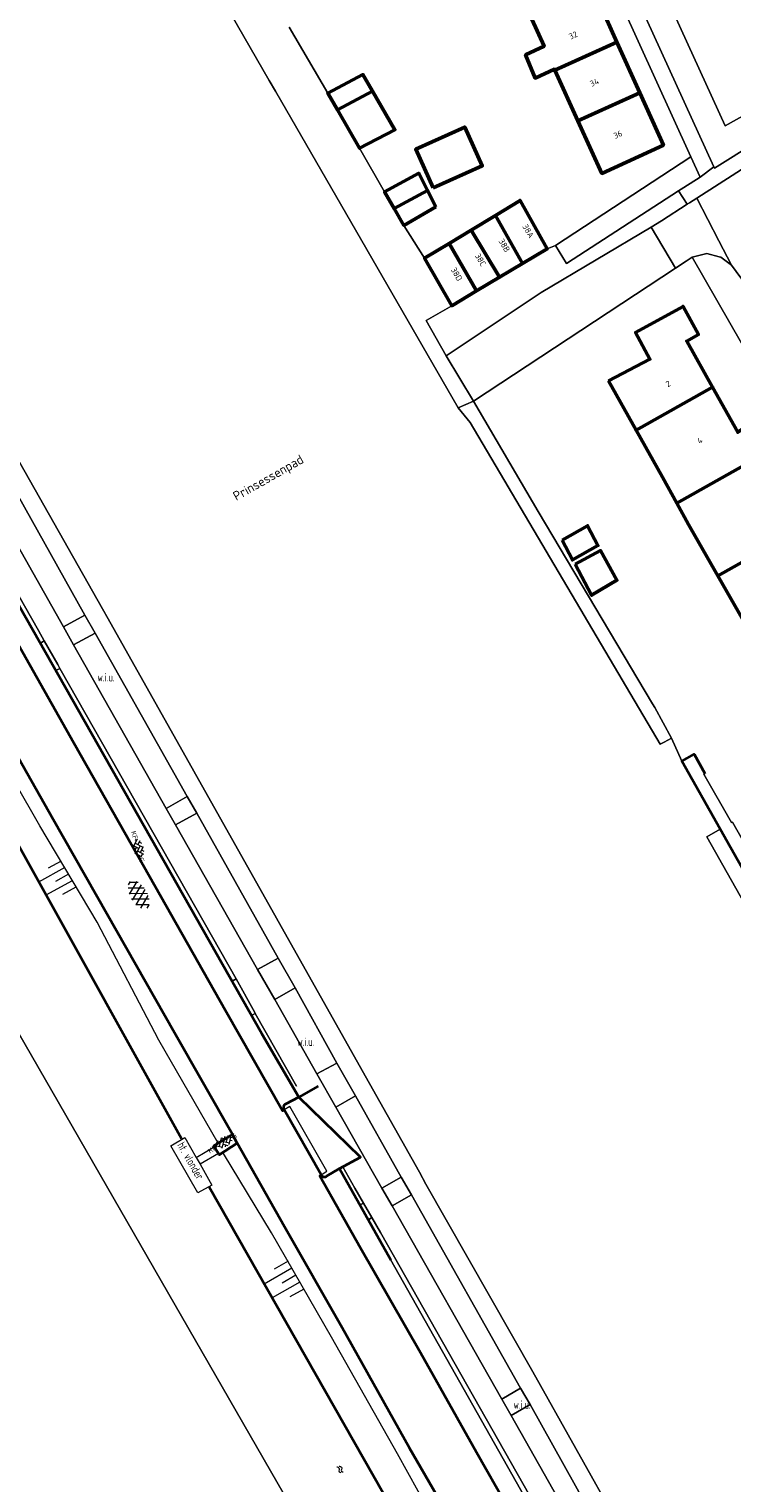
# Model space of a CAD drawing. Header units: metres. Extents: x 113441 to 115918, y 474822 to 477887.
# Tile 98 of 145: x 114328 to 114404, y 476520 to 476677. Entities that reach past the tile are written whole.
import ezdxf
from ezdxf.enums import TextEntityAlignment as Align

# ---------------------------------------------------------------- set-up
doc = ezdxf.new("R2010")
doc.units = ezdxf.units.M
doc.layers.get('0').update_dxf_attribs({"color": 252})
for name, color, linetype, lineweight in [('B-WE-GK-BESCHOEIING-G', 252, 'GK-BESCHOEIING', 35), ('B-WE-GR-BEPLANTING_CULTUUR_BOSPLANTSOEN-GV', 252, 'Continuous', 18), ('B-WE-GR-GROENVOORZIENING-GV', 252, 'Continuous', 18), ('B-WE-GW-TALUD-S', 90, 'Continuous', 18), ('B-WE-GW-TALUD_KRUIN-G', 252, 'Continuous', 18), ('B-WE-KW-KUNSTWERK_STEIGER-G', 170, 'Continuous', 18), ('B-WE-OG-BEBOUWING-GV', 7, 'Continuous', 50), ('B-WE-OG-BEBOUWING-T18', 7, 'Continuous', 50), ('B-WE-OG-BEBOUWING_SCHUUR-GV', 7, 'Continuous', 50), ('B-WE-OG-INFO-T18', 7, 'Continuous', 18), ('B-WE-OG-TERREIN_ERF-GV', 252, 'Continuous', 18), ('B-WE-OG-TOPOGRAFIE-T18', 7, 'Continuous', 18), ('B-WE-OG-WATER-GV', 252, 'Continuous', 18), ('B-WE-OG-WATER-S', 130, 'Continuous', 18), ('B-WE-OG-WATER_SLOOT-GV', 252, 'Continuous', 18), ('B-WE-OG-WEG_VOETPAD_TRAP-G', 7, 'Continuous', 18), ('B-WE-VH-KANTOPSLUITING_INRITBAND-G', 210, 'Continuous', 18), ('B-WE-VH-KANTVERHARDING_ASFALT-G', 60, 'Continuous', 35), ('B-WE-VH-KANTVERHARDING_BETONSTRAATSTEEN-G', 60, 'Continuous', 35), ('B-WE-VH-ONVERHARD-GV', 252, 'Continuous', 18), ('B-WE-VH-VERHARDING_ASFALT-S', 252, 'Continuous', 18), ('B-WE-VH-VERHARDING_BETONSTRAATSTEEN-S', 252, 'Continuous', 18), ('B-WE-VH-VERHARDING_GESLOTEN-GV', 252, 'Continuous', 18), ('B-WE-VH-VERHARDING_OPEN-GV', 252, 'Continuous', 18)]:
    doc.layers.add(name, color=color, linetype=linetype, lineweight=lineweight)
doc.layers.get('0').freeze()
doc.styles.add('NLCS-ISO', font='NLCS-ISO.ttf')
doc.styles.add('NLCS-ISO-ANNOTATIEF-T18', font='NLCS-ISO.ttf', dxfattribs={"height": 1.8})
doc.linetypes.add('GK-BESCHOEIING', pattern='A,30,-5,[1,NLCS.SHX,S=1,R=0,X=0,Y=0],-5', length=40)

# ---------------------------------------------------------------- blocks, each defined once
blk = doc.blocks.new('SVH-BSS_KEIFORMAAT_KEPER_KL-SO')
for p, q in [((-3.44, -0.47), (-2.97, 0)), ((-3.31, 0.34), (-1.48, -1.48)), ((-2.52, 1.03), (-1.48, 0)), ((-2.23, -0.74), (0, 1.48)), ((-2.23, 0.74), (-1.57, 1.4)), ((-1.77, -1.77), (0, 0)), ((-0.74, 0.74), (1.48, -1.48)), ((-0.1, 1.58), (1.48, 0)), ((0.74, 0.74), (1.4, 1.4)), ((0.74, -0.74), (2.46, 0.98)), ((1.06, -1.91), (2.97, 0)), ((2.23, 0.74), (3.31, -0.34)), ((-0.74, -0.74), (0.5, -1.99)), ((-0.52, -2), (0, -1.48)), ((2.23, -0.74), (2.72, -1.24))]:
    blk.add_line(p, q)
at = {"style": 'NLCS-ISO'}
blk.add_attdef('FORMAAT', text='', height=1.8, dxfattribs=at).set_placement((-3.47, -0.23), align=Align.MIDDLE_RIGHT)
blk.add_attdef('KLEUR', text='', height=1.8, dxfattribs=at).set_placement((3.32, -0.22), align=Align.MIDDLE_LEFT)
at = {"style": 'NLCS-ISO', "flags": 1}
blk.add_attdef('FUNCTIE', text='', height=1.8, dxfattribs=at).set_placement((0.12, -3.58), align=Align.MIDDLE_CENTER)
blk = doc.blocks.new('SVH-ASFALT-SO')
at = {"ltscale": 0.1}
for p, q in [((-1.15, 0.42), (0.57, 3.38)), ((1.65, -0.13), (-0.28, 3.22)), ((0, 0), (1.96, 3.4)), ((2.92, 0.07), (0.99, 3.42)), ((4.02, 0.57), (2.43, 3.33)), ((-1.63, 0.76), (-2.07, 1.52)), ((-2.02, 1.3), (-1.1, 2.9)), ((0.22, -0.04), (-1.38, 2.73)), ((1.31, -0.14), (3.19, 3.13)), ((2.79, 0.04), (4.24, 2.55)), ((4.7, 1.8), (4.29, 2.51))]:
    blk.add_line(p, q, dxfattribs=at)
at = {"style": 'NLCS-ISO'}
blk.add_attdef('KLEUR', text='', height=1.8, dxfattribs=at).set_placement((6.35, 1.54), align=Align.MIDDLE_LEFT)
at = {"style": 'NLCS-ISO', "flags": 1}
blk.add_attdef('FUNCTIE', text='', height=1.8, dxfattribs=at).set_placement((0.87, -2.83), align=Align.MIDDLE_CENTER)
blk = doc.blocks.new('SGW-TALUD-SO')
for p, q in [((0, 0.502), (0.502, 0.502)), ((0, 0.251), (1.004, 0.251)), ((0, 0), (0.502, 0)), ((0, -0.251), (1.004, -0.251)), ((0, -0.502), (0.502, -0.502))]:
    blk.add_line(p, q)
blk = doc.blocks.new('SOG-WATER-SO')
at = {"flags": 128}
for points in [[(-2.51, 0.56), (-2.43, 0.7, -0.538831), (-0.42, 0.73, 0.605168), (1.26, 0.93, -4.035705)], [(-2.88, -0.71), (-2.79, -0.57, -0.538831), (-0.79, -0.54, 0.605168), (0.89, -0.34, -4.035705)]]:
    blk.add_lwpolyline(points, format="xyb", dxfattribs=at)

msp = doc.modelspace()

# ---------------------------------------------------------------- linework, layer by layer
at = {"layer": 'B-WE-GK-BESCHOEIING-G', "ltscale": 0.5, "flags": 128}
for points in [[(114344.624, 476557.152), (114311.635, 476616.444), (114282.341, 476668.112), (114255.997, 476715.241), (114236.354, 476750.281), (114234.301, 476752.457), (114231.2, 476757.189), (114215.088, 476785.344)], [(114399.114, 476598.178), (114399.86, 476598.601), (114401.032, 476596.533)], [(114442.56, 476519.82), (114402.68, 476590.545), (114398.555, 476597.861), (114399.114, 476598.178)], [(114369.482, 476513.493), (114347.613, 476551.956)]]:
    msp.add_lwpolyline(points, dxfattribs=at)
at = {"layer": 'B-WE-GR-BEPLANTING_CULTUUR_BOSPLANTSOEN-GV'}
msp.add_lwpolyline([(114414.036, 476668.954), (114414.83, 476669.42), (114415.8, 476670.44), (114416.49, 476671.68), (114416.78, 476673.09), (114415.157, 476674.692), (114413.634, 476672.115), (114403.231, 476666.322), (114388.809, 476697.886), (114390.466, 476699.242), (114387.665, 476702.149), (114384.332, 476700.639), (114402.006, 476661.876), (114402.066, 476661.744), (114406.49, 476664.52)], close=True, dxfattribs=at)
at = {"layer": 'B-WE-GR-GROENVOORZIENING-GV'}
for points in [[(114393.85, 476695.73), (114390.466, 476699.242), (114388.809, 476697.886), (114403.231, 476666.322), (114413.634, 476672.115), (114415.157, 476674.692)], [(114398.19, 476659.301), (114398.76, 476659.67), (114400.527, 476660.779), (114399.521, 476662.986), (114384.94, 476653.43), (114386.1, 476651.48)], [(114324.752, 476630.439), (114322.397, 476629.055), (114331.914, 476612.314), (114334.208, 476613.571)], [(114335.298, 476611.648), (114332.967, 476610.404), (114342.966, 476592.769), (114345.241, 476594.066)], [(114346.253, 476592.264), (114343.978, 476590.991), (114352.812, 476575.396), (114355.042, 476576.615)], [(114354.659, 476572.181), (114359.219, 476564.161), (114361.369, 476565.326), (114356.851, 476573.436)], [(114361.255, 476560.579), (114366.222, 476551.842), (114368.31, 476553.016), (114363.367, 476561.799)], [(114369.39, 476551.114), (114367.308, 476549.931), (114379.135, 476529.121), (114381.168, 476530.303)], [(114382.183, 476528.55), (114380.149, 476527.348), (114390.2, 476509.582), (114392.149, 476510.687)]]:
    msp.add_lwpolyline(points, close=True, dxfattribs=at)
at = {"layer": 'B-WE-GW-TALUD_KRUIN-G'}
for points in [[(114348.56, 476556.69), (114342.189, 476567.786), (114335.53, 476580.499), (114329.332, 476590.874), (114321.089, 476605.256), (114314.447, 476617.505), (114306.788, 476630.853), (114300.178, 476642.498), (114294.03, 476653.286), (114290.455, 476659.713), (114289.127, 476661.335), (114289.58, 476661.828), (114288.918, 476662.917)], [(114373.469, 476513.152), (114367.885, 476523.211), (114360.791, 476535.79), (114354.323, 476547.041), (114349.159, 476555.579)]]:
    msp.add_lwpolyline(points, dxfattribs=at)
at = {"layer": 'B-WE-KW-KUNSTWERK_STEIGER-G'}
msp.add_lwpolyline([(114346.61, 476554.429), (114347.9, 476552.166), (114346.389, 476551.34), (114343.45, 476556.419), (114344.989, 476557.301), (114346.187, 476555.153), (114346.61, 476554.429)], dxfattribs=at)
at = {"layer": 'B-WE-OG-BEBOUWING-GV'}
for points in [[(114389.079, 476680.814), (114382.377, 476677.792), (114383.697, 476674.889), (114381.71, 476673.95), (114382.73, 476671.45), (114384.82, 476672.41), (114384.861, 476672.327), (114391.547, 476675.341)], [(114391.547, 476675.341), (114384.861, 476672.327), (114387.346, 476666.86), (114394.015, 476669.868)], [(114365.204, 476670.049), (114364.17, 476671.83), (114360.38, 476669.84), (114361.419, 476668.037)], [(114365.204, 476670.049), (114361.419, 476668.037), (114363.807, 476663.891), (114367.618, 476665.892)], [(114394.015, 476669.868), (114387.346, 476666.86), (114388.811, 476663.635), (114389.926, 476661.183), (114396.554, 476664.237)], [(114371.738, 476659.624), (114377.033, 476661.999), (114375.145, 476666.176), (114369.869, 476663.791)], [(114371.14, 476659.342), (114370.196, 476661.196), (114366.511, 476659.198), (114367.55, 476657.395)], [(114372.034, 476657.588), (114371.14, 476659.342), (114367.55, 476657.395), (114368.59, 476655.59)], [(114378.46, 476656.664), (114381.381, 476651.486), (114384.044, 476653.075), (114381.113, 476658.27)], [(114378.46, 476656.664), (114375.826, 476655.069), (114378.895, 476650.001), (114381.381, 476651.486)], [(114375.826, 476655.069), (114373.467, 476653.641), (114376.407, 476648.516), (114378.895, 476650.001)], [(114373.467, 476653.641), (114370.814, 476652.035), (114373.745, 476646.927), (114376.407, 476648.516)], [(114390.657, 476638.818), (114393.622, 476633.517), (114401.852, 476638.158), (114399.076, 476643.118), (114400.33, 476643.821), (114398.68, 476646.852), (114393.554, 476644.049), (114395.096, 476641.155)], [(114401.852, 476638.158), (114393.622, 476633.517), (114396.45, 476628.46), (114397.998, 476625.659), (114402.291, 476628.079), (114407.703, 476631.13), (114405.913, 476634.194), (114404.577, 476633.289)], [(114409.174, 476625.255), (114410.649, 476626.087), (114409.352, 476628.307), (114407.703, 476631.13), (114402.291, 476628.079), (114397.998, 476625.659), (114399.28, 476623.34), (114402.427, 476617.83), (114410.711, 476622.502)], [(114413.404, 476617.678), (114410.711, 476622.502), (114402.427, 476617.83), (114405.3, 476612.8), (114406.857, 476610.001), (114411.021, 476612.35), (114416.464, 476615.42), (114416.231, 476615.839), (114414.776, 476618.452)]]:
    msp.add_lwpolyline(points, close=True, dxfattribs=at)
at = {"layer": 'B-WE-OG-BEBOUWING_SCHUUR-GV'}
for points in [[(114385.64, 476621.675), (114386.756, 476619.549), (114389.493, 476621.089), (114388.377, 476623.215)], [(114387.063, 476619.079), (114388.816, 476615.725), (114391.555, 476617.351), (114389.786, 476620.547)]]:
    msp.add_lwpolyline(points, close=True, dxfattribs=at)
at = {"layer": 'B-WE-OG-TERREIN_ERF-GV'}
for points in [[(114356.238, 476676.947), (114360.38, 476669.84), (114364.17, 476671.83), (114365.204, 476670.049), (114367.618, 476665.892), (114363.807, 476663.891), (114366.511, 476659.198), (114370.196, 476661.196), (114371.14, 476659.342), (114372.034, 476657.588), (114368.59, 476655.59), (114370.814, 476652.035), (114373.467, 476653.641), (114375.826, 476655.069), (114378.46, 476656.664), (114381.113, 476658.27), (114384.044, 476653.075), (114384.94, 476653.43), (114399.521, 476662.986), (114382.83, 476699.593)], [(114492.81, 476488.16), (114472.7, 476523.46), (114456.93, 476551.29), (114438.81, 476583.44), (114419.94, 476616.8), (114399.672, 476652.156), (114399.011, 476651.722), (114397.851, 476650.96), (114376.09, 476636.66), (114383.06, 476624.74), (114395.396, 476604.031), (114395.619, 476603.656), (114397.425, 476600.348), (114398.555, 476597.861), (114399.114, 476598.178), (114399.86, 476598.601), (114401.032, 476596.533), (114400.908, 476596.461), (114403.91, 476591.246), (114403.999, 476591.297), (114452.048, 476506.508)], [(114405.3, 476612.8), (114402.427, 476617.83), (114399.28, 476623.34), (114397.998, 476625.659), (114396.45, 476628.46), (114393.622, 476633.517), (114390.657, 476638.818), (114395.096, 476641.155), (114393.554, 476644.049), (114398.68, 476646.852), (114400.33, 476643.821), (114399.076, 476643.118), (114401.852, 476638.158), (114404.577, 476633.289)]]:
    msp.add_lwpolyline(points, dxfattribs=at)
for points in [[(114384.861, 476672.327), (114384.82, 476672.41), (114382.73, 476671.45), (114381.71, 476673.95), (114383.697, 476674.889), (114382.377, 476677.792), (114379.893, 476683.258), (114377.408, 476688.725), (114374.844, 476694.367), (114381.59, 476697.422), (114384.143, 476691.761), (114386.611, 476686.288), (114389.079, 476680.814), (114391.547, 476675.341), (114394.015, 476669.868), (114396.554, 476664.237), (114389.926, 476661.183), (114388.811, 476663.635), (114387.346, 476666.86)], [(114371.738, 476659.624), (114369.869, 476663.791), (114375.145, 476666.176), (114377.033, 476661.999)]]:
    msp.add_lwpolyline(points, close=True, dxfattribs=at)
at = {"layer": 'B-WE-OG-WATER-GV'}
msp.add_lwpolyline([(114281.16, 476670.143), (114281.105, 476670.24), (114272.29, 476665.261), (114324.452, 476572.258), (114324.876, 476571.503), (114326.243, 476569.95), (114380.659, 476475.443), (114385.692, 476466.702), (114393.731, 476470.775), (114393.705, 476470.82)], dxfattribs=at)
for points in [[(114403.999, 476591.297), (114403.91, 476591.246), (114400.908, 476596.461), (114401.032, 476596.533), (114399.86, 476598.601), (114399.114, 476598.178), (114398.555, 476597.861), (114402.68, 476590.545), (114442.56, 476519.82), (114449.68, 476507.27), (114466.33, 476477.798), (114467.289, 476476.143), (114468.335, 476474.337), (114469.358, 476474.93), (114470.498, 476475.59), (114469.131, 476475.954), (114468.567, 476476.927), (114467.628, 476478.55), (114458.755, 476494.472), (114458.485, 476494.298), (114456.782, 476497.069), (114457.169, 476497.319), (114452.048, 476506.508)], [(114292.981, 476423.698), (114380.659, 476475.443), (114326.243, 476569.95), (114324.876, 476571.503), (114324.077, 476568.462), (114324.065, 476568.419), (114324.038, 476568.315), (114241.939, 476522.082), (114241.841, 476522.027), (114240.808, 476519.085), (114240.656, 476518.651), (114266.306, 476473.399), (114292.698, 476426.926), (114292.781, 476425.982), (114292.789, 476425.888)]]:
    msp.add_lwpolyline(points, close=True, dxfattribs=at)
at = {"layer": 'B-WE-OG-WATER_SLOOT-GV'}
msp.add_lwpolyline([(114402.68, 476590.545), (114401.248, 476589.714), (114409.206, 476575.602), (114433.828, 476531.943), (114441.128, 476518.999), (114441.994, 476519.5), (114442.56, 476519.82)], close=True, dxfattribs=at)
at = {"layer": 'B-WE-OG-WEG_VOETPAD_TRAP-G'}
for points in [[(114346.187, 476555.153), (114348.152, 476556.313)], [(114348.591, 476555.568), (114346.61, 476554.429)]]:
    msp.add_lwpolyline(points, dxfattribs=at)
at = {"layer": 'B-WE-VH-KANTOPSLUITING_INRITBAND-G'}
msp.add_lwpolyline([(114359.676, 476553.293), (114360.295, 476553.669), (114356.302, 476560.633), (114355.693, 476560.306)], dxfattribs=at)
at = {"layer": 'B-WE-VH-KANTVERHARDING_ASFALT-G'}
msp.add_lwpolyline([(114382.948, 476511.864), (114376.422, 476523.36), (114370.382, 476534.098), (114363.92, 476545.394), (114359.517, 476553.15), (114359.676, 476553.293), (114355.693, 476560.306), (114355.516, 476560.193), (114349.34, 476571.02), (114340.6, 476586.449), (114333.002, 476599.788), (114326.677, 476610.996)], dxfattribs=at)
msp.add_lwpolyline([(114385.723, 476435.09, -0.078166), (114394.022, 476442.221), (114396.21, 476443.462), (114402.106, 476446.814), (114409.916, 476451.232), (114409.139, 476452.633), (114408.575, 476453.63), (114404.333, 476461.718), (114400.006, 476469.303), (114399.447, 476470.239), (114393.711, 476480.643), (114388.293, 476490.358), (114382.389, 476500.683), (114375.528, 476512.875), (114374.998, 476513.77), (114369.206, 476523.838), (114361.928, 476536.782), (114355.703, 476547.666), (114350.606, 476556.685), (114350.101, 476557.624), (114343.852, 476568.582), (114336.57, 476581.412), (114330.79, 476591.558), (114322.193, 476606.676)], format="xyb", dxfattribs=at)
at = {"layer": 'B-WE-VH-KANTVERHARDING_BETONSTRAATSTEEN-G'}
for points in [[(114359.676, 476553.293, 0.4841198), (114360.259, 476553.125), (114361.656, 476553.973), (114363.892, 476555.183), (114357.252, 476561.651), (114353.281, 476568.493), (114277.675, 476701.635), (114253.68, 476743.905), (114246.608, 476756.388), (114244.088, 476756.914, -0.1802553), (114243.926, 476761.159), (114244.057, 476761.242)], [(114359.331, 476562.846), (114357.252, 476561.651), (114355.818, 476560.899, 0.5062886), (114355.693, 476560.306)]]:
    msp.add_lwpolyline(points, format="xyb", dxfattribs=at)
for points in [[(114350.606, 476556.685), (114348.675, 476555.439), (114348.591, 476555.568), (114348.152, 476556.313), (114348.083, 476556.416), (114348.56, 476556.69), (114350.101, 476557.624)], [(114361.656, 476553.973), (114367.188, 476544.115)]]:
    msp.add_lwpolyline(points, dxfattribs=at)
at = {"layer": 'B-WE-VH-ONVERHARD-GV'}
for points in [[(114441.128, 476518.999), (114433.828, 476531.943), (114409.206, 476575.602), (114401.248, 476589.714), (114402.68, 476590.545), (114398.555, 476597.861), (114397.425, 476600.348), (114396.64, 476599.92), (114396.223, 476599.692), (114375.713, 476634.333), (114374.45, 476635.94), (114354.73, 476670.05), (114354.08, 476671.18), (114334.82, 476704.66)], [(114317.716, 476646.691), (114336.093, 476614.273), (114336.695, 476613.185), (114364.091, 476564.514), (114370.255, 476553.578), (114370.961, 476552.288), (114382.467, 476532.045), (114391.74, 476515.535)]]:
    msp.add_lwpolyline(points, dxfattribs=at)
at = {"layer": 'B-WE-VH-VERHARDING_GESLOTEN-GV'}
msp.add_lwpolyline([(114406.37, 476662.52), (114400.154, 476658.524), (114402.537, 476653.909), (114403.89, 476651.29), (114404.89, 476649.94)], dxfattribs=at)
msp.add_lwpolyline([(114397.851, 476650.96), (114395.245, 476655.397), (114383.39, 476648.36), (114373.16, 476641.54), (114376.09, 476636.66)], close=True, dxfattribs=at)
at = {"layer": 'B-WE-VH-VERHARDING_OPEN-GV'}
for points in [[(114399.521, 476662.986), (114400.527, 476660.779), (114402.006, 476661.876), (114384.332, 476700.639), (114387.665, 476702.149), (114386.708, 476703.142), (114381.763, 476700.903), (114376.48, 476698.511), (114364.888, 476723.961), (114366.657, 476724.908), (114358.315, 476734.291), (114374.931, 476697.81), (114375.468, 476696.625), (114382.026, 476699.595), (114382.83, 476699.593)], [(114418.593, 476675.464), (114416.78, 476673.09), (114416.49, 476671.68), (114415.8, 476670.44), (114414.83, 476669.42), (114414.036, 476668.954), (114406.49, 476664.52), (114402.066, 476661.744), (114402.006, 476661.876), (114400.527, 476660.779), (114398.76, 476659.67), (114398.19, 476659.301), (114399.122, 476657.86), (114399.356, 476658.01), (114400.154, 476658.524), (114406.37, 476662.52), (114414.89, 476667.5), (114416.58, 476668.8), (114417.61, 476670.16), (114418.32, 476671.72), (114418.63, 476673.5)], [(114395.245, 476655.397), (114396.362, 476656.086), (114399.122, 476657.86), (114398.19, 476659.301), (114386.1, 476651.48), (114384.94, 476653.43), (114384.044, 476653.075), (114381.381, 476651.486), (114378.895, 476650.001), (114376.407, 476648.516), (114373.745, 476646.927), (114370.972, 476645.324), (114373.16, 476641.54), (114383.39, 476648.36)], [(114400.154, 476658.524), (114399.356, 476658.01), (114399.122, 476657.86), (114396.362, 476656.086), (114395.245, 476655.397), (114397.851, 476650.96), (114399.011, 476651.722), (114399.672, 476652.156), (114401.23, 476652.55), (114402.58, 476652.195), (114402.75, 476652.15), (114403.89, 476651.29), (114402.537, 476653.909)], [(114376.09, 476636.66), (114374.45, 476635.94), (114375.713, 476634.333), (114396.223, 476599.692), (114396.64, 476599.92), (114397.425, 476600.348), (114395.619, 476603.656), (114395.396, 476604.031), (114383.06, 476624.74)], [(114334.208, 476613.571), (114331.914, 476612.314), (114332.967, 476610.404), (114335.298, 476611.648)], [(114345.241, 476594.066), (114342.966, 476592.769), (114343.978, 476590.991), (114346.253, 476592.264)], [(114355.042, 476576.615), (114352.812, 476575.396), (114354.659, 476572.181), (114356.851, 476573.436)], [(114361.369, 476565.326), (114359.219, 476564.161), (114361.255, 476560.579), (114363.367, 476561.799)], [(114368.31, 476553.016), (114366.222, 476551.842), (114367.308, 476549.931), (114369.39, 476551.114)], [(114381.168, 476530.303), (114379.135, 476529.121), (114380.149, 476527.348), (114382.183, 476528.55)]]:
    msp.add_lwpolyline(points, close=True, dxfattribs=at)
for points in [[(114334.82, 476704.66), (114354.08, 476671.18), (114354.73, 476670.05), (114374.45, 476635.94), (114376.09, 476636.66), (114373.16, 476641.54), (114370.972, 476645.324), (114373.745, 476646.927), (114370.814, 476652.035), (114368.59, 476655.59), (114367.55, 476657.395), (114366.511, 476659.198), (114363.807, 476663.891), (114361.419, 476668.037), (114360.38, 476669.84), (114356.238, 476676.947)], [(114438.254, 476590.44), (114438.047, 476590.807), (114437.367, 476592.011), (114436.343, 476593.825), (114435.969, 476594.486), (114435.664, 476595.026), (114418.92, 476624.67), (114410.6, 476639.59), (114404.89, 476649.94), (114403.89, 476651.29), (114402.75, 476652.15), (114402.58, 476652.195), (114401.23, 476652.55), (114399.672, 476652.156), (114419.94, 476616.8), (114438.81, 476583.44), (114456.93, 476551.29), (114472.7, 476523.46), (114492.81, 476488.16), (114494.9, 476484.45), (114499.046, 476477.121)], [(114391.74, 476515.535), (114382.467, 476532.045), (114370.961, 476552.288), (114370.255, 476553.578), (114364.091, 476564.514), (114336.695, 476613.185), (114336.093, 476614.273), (114317.716, 476646.691)], [(114359.219, 476564.161), (114354.659, 476572.181), (114352.812, 476575.396), (114343.978, 476590.991), (114342.966, 476592.769), (114332.967, 476610.404), (114331.914, 476612.314), (114322.397, 476629.055), (114321.396, 476630.831), (114313.831, 476644.146), (114311.778, 476642.559), (114312.061, 476642.061), (114329.197, 476611.929), (114329.827, 476610.822), (114331.275, 476608.263), (114331.504, 476607.858), (114349.763, 476575.725), (114350.51, 476574.41), (114352.52, 476570.759), (114352.565, 476570.677), (114357.005, 476562.848)], [(114329.409, 476610.571), (114329.827, 476610.822), (114329.197, 476611.929), (114312.061, 476642.061), (114311.778, 476642.559), (114311.363, 476642.31)], [(114324.752, 476630.439), (114334.208, 476613.571), (114335.298, 476611.648), (114345.241, 476594.066), (114346.253, 476592.264), (114355.042, 476576.615), (114356.851, 476573.436), (114361.369, 476565.326), (114363.367, 476561.799), (114368.31, 476553.016), (114369.39, 476551.114), (114381.168, 476530.303), (114382.183, 476528.55), (114392.149, 476510.687)], [(114331.065, 476607.616), (114331.504, 476607.858), (114331.275, 476608.263), (114329.827, 476610.822), (114329.409, 476610.571)], [(114350.063, 476574.16), (114350.51, 476574.41), (114349.763, 476575.725), (114331.504, 476607.858), (114331.065, 476607.616)], [(114352.161, 476570.465), (114352.565, 476570.677), (114352.52, 476570.759), (114350.51, 476574.41), (114350.063, 476574.16)], [(114357.005, 476562.848), (114352.565, 476570.677), (114352.161, 476570.465)], [(114391.697, 476506.844), (114391.448, 476507.26), (114390.092, 476509.528), (114390.2, 476509.582), (114380.149, 476527.348), (114379.135, 476529.121), (114367.308, 476549.931), (114366.222, 476551.842), (114361.255, 476560.579), (114359.219, 476564.161)], [(114363.866, 476550.035), (114364.231, 476550.238), (114363.307, 476551.854), (114361.991, 476554.154)], [(114361.991, 476554.154), (114363.307, 476551.854), (114364.231, 476550.238), (114365.145, 476548.674), (114366.048, 476547.082), (114387.468, 476509.322), (114388.333, 476507.798), (114389.278, 476506.074), (114389.331, 476505.976), (114389.87, 476505.13), (114390.78, 476502.849), (114391.091, 476501.734), (114391.818, 476499.122), (114390.719, 476498.485)], [(114364.767, 476548.428), (114365.145, 476548.674), (114364.231, 476550.238), (114363.866, 476550.035)], [(114367.15, 476544.15), (114387.226, 476508.63), (114387.85, 476507.526), (114387.907, 476507.558), (114388.333, 476507.798), (114387.468, 476509.322), (114366.048, 476547.082), (114365.145, 476548.674), (114364.767, 476548.428)], [(114386.159, 476506.475), (114387.85, 476507.526), (114387.226, 476508.63), (114367.15, 476544.15)]]:
    msp.add_lwpolyline(points, dxfattribs=at)

# ---------------------------------------------------------------- block references
at = {"layer": 'B-WE-GW-TALUD-S'}
for p, xscale, yscale, zscale, rotation in [((114332.431, 476585.686), 3.218378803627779, 3.218378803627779, 3.218378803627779, 209.0899762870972), ((114356.948, 476542.475), 3.428469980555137, 3.428469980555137, 3.428469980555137, 209.621502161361)]:
    msp.add_blockref('SGW-TALUD-SO', p, dxfattribs=dict(at, xscale=xscale, yscale=yscale, zscale=zscale, rotation=rotation))
at = {"layer": 'B-WE-OG-WATER-S', "xscale": 0.2, "yscale": 0.2, "zscale": 0.2, "rotation": 299.6579608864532}
msp.add_blockref('SOG-WATER-SO', (114361.77, 476521.408), dxfattribs=at)
at = {"layer": 'B-WE-VH-VERHARDING_ASFALT-S', "xscale": 0.4999999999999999, "yscale": 0.4999999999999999, "zscale": 0.4999999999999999, "rotation": 299.7791439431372}
msp.add_blockref('SVH-ASFALT-SO', (114338.977, 476583.621), dxfattribs=at)
at = {"layer": 'B-WE-VH-VERHARDING_BETONSTRAATSTEEN-S', "xscale": 0.3, "yscale": 0.3, "zscale": 0.3}
for p, rotation in [((114340.024, 476588.452), 286.0236494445), ((114349.168, 476556.879), 31.22951967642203)]:
    msp.add_blockref('SVH-BSS_KEIFORMAAT_KEPER_KL-SO', p, dxfattribs=dict(at, rotation=rotation)).add_auto_attribs({'FORMAAT': 'KF', 'KLEUR': 'G'})

# ---------------------------------------------------------------- texts
at = {"layer": 'B-WE-OG-BEBOUWING-T18', "style": 'NLCS-ISO-ANNOTATIEF-T18'}
for s, rotation, p in [('32', 24.3, (114386.831, 476676.068)), ('34', 24.3, (114389.12, 476670.993)), ('36', 24.3, (114391.652, 476665.378)), ('38A', 300.5, (114381.994, 476654.974)), ('38B', 300.5, (114379.42, 476653.417)), ('38C', 300.5, (114376.848, 476651.872)), ('38D', 300.5, (114374.277, 476650.326)), ('2', 29.2, (114397.064, 476638.523)), ('4', 29.2, (114400.488, 476632.405))]:
    msp.add_text(s, height=0.64, rotation=rotation, dxfattribs=at).set_placement(p, align=Align.MIDDLE)
at = {"layer": 'B-WE-OG-INFO-T18', "style": 'NLCS-ISO', "width": 0.711111}
for p in [(114335.555, 476606.448), (114357.097, 476567.174), (114380.398, 476528.078)]:
    msp.add_text('w.i.u.', height=0.9, dxfattribs=at).set_placement(p)
msp.add_text('ht. vlonder', height=0.9, rotation=300.08081, dxfattribs=at).set_placement((114344.113, 476556.481))
at = {"layer": 'B-WE-OG-TOPOGRAFIE-T18', "style": 'NLCS-ISO-ANNOTATIEF-T18'}
msp.add_text('Prinsessenpad', height=1, rotation=29.7, dxfattribs=at).set_placement((114354.034, 476628.277), align=Align.MIDDLE)

doc.saveas('drawing.dxf')
